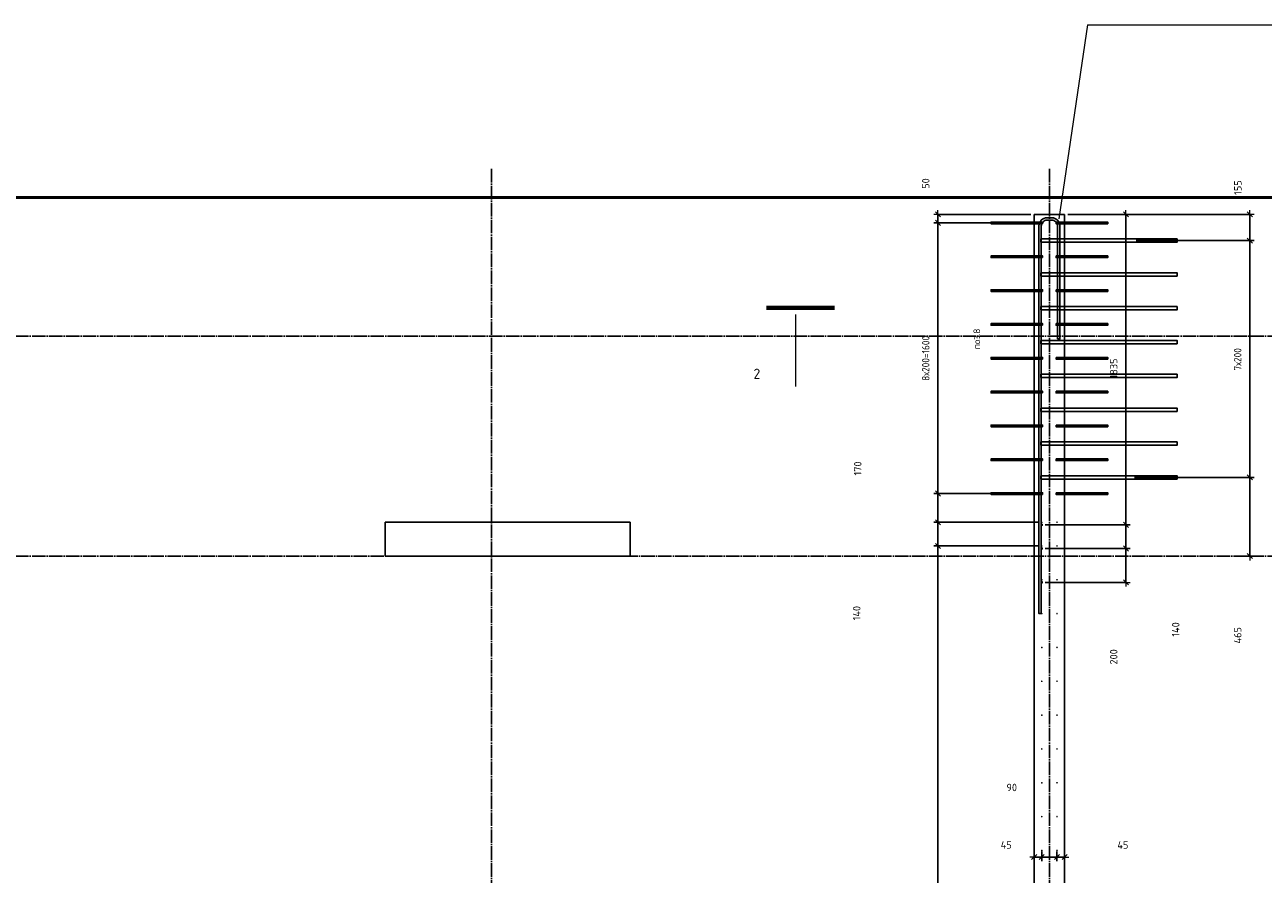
# Model space of a CAD drawing. Header units: millimetres. Extents: x -2258 to 68686, y -2266 to 30725.
# Tile 71 of 83: x 46879 to 54205, y 12020 to 17041. Entities that reach past the tile are written whole.
import ezdxf

# ---------------------------------------------------------------- set-up
doc = ezdxf.new("R2010")
doc.units = ezdxf.units.MM
doc.header["$PDMODE"] = 65
doc.linetypes.add('______11', pattern=[100, 80, -10, 0, -10])
doc.linetypes.add('______5', pattern=[220, 160, -20, 20, -20])
for name, color, linetype, lineweight in [('Standard', 7, 'Continuous', 25), ('Арм.стержн. вертикальными 1', 22, 'Continuous', 35), ('Арм.стержн.горизонт. 2', 202, 'Continuous', 35), ('Обозначение разреза_ общее', 7, 'Continuous', 25), ('Размерная линия_ общее', 7, 'Continuous', 13)]:
    doc.layers.add(name, color=color, linetype=linetype, lineweight=lineweight)
doc.layers.add('Арм.стержн. вертикальными 2', color=7, linetype='Continuous', lineweight=35, true_color=0x006e00)
doc.layers.add('Осевая линия_ общее', color=7, linetype='______5', lineweight=13, true_color=0xa0a0a0)
doc.styles.add('ISOCPEUR', font='ISOCPEUR')
doc.dimstyles.new('DIMSTYLE_11', dxfattribs={"dimtxt": 44, "dimasz": 50, "dimexe": 0, "dimexo": 0, "dimgap": 22, "dimtad": 2, "dimdec": 0, "dimrnd": 5, "dimzin": 12, "dimdsep": 46, "dimtxsty": 'ISOCPEUR', "dimblk1": 'ALL_ML_STRICH', "dimblk2": 'ALL_ML_STRICH', "dimsah": 1, "dimcen": 0, "dimclrd": 7, "dimclre": 256, "dimclrt": 7, "dimadec": 0, "dimazin": 0, "dimtfac": 1, "dimtdec": 0, "dimtix": 1, "dimtmove": 2, "dimatfit": 3, "dimfxl": 0, "dimtvp": 1.2, "dimtzin": 0, "dimlwd": 0, "dimlwe": -3, "dimarcsym": 0})
doc.dimstyles.new('DIMSTYLE_3', dxfattribs={"dimtxt": 44, "dimasz": 50, "dimexe": 0, "dimexo": 0, "dimgap": 22, "dimtad": 2, "dimdec": 0, "dimrnd": 5, "dimzin": 12, "dimdsep": 46, "dimtxsty": 'ISOCPEUR', "dimblk1": 'ALL_ML_STRICH', "dimblk2": 'ALL_ML_STRICH', "dimsah": 1, "dimcen": 0, "dimclrd": 7, "dimclre": 256, "dimclrt": 7, "dimadec": 0, "dimazin": 0, "dimtfac": 1, "dimtdec": 0, "dimtix": 1, "dimtmove": 2, "dimatfit": 3, "dimfxl": 0, "dimtzin": 0, "dimlwd": 0, "dimlwe": -3, "dimarcsym": 0})
doc.dimstyles.new('DIMSTYLE_8', dxfattribs={"dimtxt": 44, "dimasz": 50, "dimexe": 0, "dimexo": 0, "dimgap": 22, "dimtad": 0, "dimdec": 0, "dimrnd": 5, "dimzin": 12, "dimdsep": 46, "dimtxsty": 'ISOCPEUR', "dimblk1": 'ALL_ML_STRICH', "dimblk2": 'ALL_ML_STRICH', "dimsah": 1, "dimcen": 0, "dimclrd": 7, "dimclre": 256, "dimclrt": 7, "dimadec": 0, "dimazin": 0, "dimtfac": 1, "dimtdec": 0, "dimtix": 1, "dimtmove": 2, "dimatfit": 3, "dimfxl": 0, "dimtzin": 0, "dimlwd": 0, "dimlwe": -3, "dimarcsym": 0})

# ---------------------------------------------------------------- blocks, each defined once
blk = doc.blocks.new('ALL_ML_STRICH')
at = {"color": 0, "linetype": 'ByBlock', "lineweight": -2}
for p, q in [((-1, 0), (0.5, 0)), ((-0.3, -0.3), (0.3, 0.3)), ((0, -0.5), (0, 0.5))]:
    blk.add_line(p, q, dxfattribs=at)
blk = doc.blocks.new('*D136')
at = {"layer": 'DEFPOINTS', "color": 7, "linetype": 'Continuous', "lineweight": 13, "transparency": 33554687}
for p in [(52984.5, 12174.7), (53030, 12121), (53030, 12074.2)]:
    blk.add_point(p, dxfattribs=at)
at = {"layer": 'Размерная линия_ общее', "color": 253, "linetype": 'Continuous', "lineweight": -2, "true_color": 0xa0a0a0, "transparency": 33554687}
for p, q in [((52984.5, 12154.7), (52984.5, 12121)), ((53030, 12094.2), (53030, 12121))]:
    blk.add_line(p, q, dxfattribs=at)
at = {"layer": 'Размерная линия_ общее', "color": 7, "linetype": 'Continuous', "lineweight": -2, "transparency": 33554687}
blk.add_line((53030, 12121), (52984.5, 12121), dxfattribs=at)
at = {"layer": 'Размерная линия_ общее', "color": 7, "linetype": 'Continuous', "lineweight": 13, "transparency": 33554687, "xscale": 50, "yscale": 50, "zscale": 50}
for p, rotation in [((52984.5, 12121), 180), ((53030, 12121), 360)]:
    blk.add_blockref('ALL_ML_STRICH', p, dxfattribs=dict(at, rotation=rotation))
at = {"layer": 'Размерная линия_ общее', "color": 7, "linetype": 'Continuous', "lineweight": 13, "transparency": 33554687, "insert": (53374.9, 12192.4), "char_height": 44, "width": 88, "attachment_point": 5, "style": 'ISOCPEUR'}
blk.add_mtext('\\A1;{45}', dxfattribs=at)
blk = doc.blocks.new('*D137')
at = {"layer": 'DEFPOINTS', "color": 7, "linetype": 'Continuous', "lineweight": 13, "transparency": 33554687}
for p in [(52895, 12174.7), (52984.5, 12174.7), (52984.5, 12121)]:
    blk.add_point(p, dxfattribs=at)
at = {"layer": 'Размерная линия_ общее', "color": 253, "linetype": 'Continuous', "lineweight": -2, "true_color": 0xa0a0a0, "transparency": 33554687}
for p, q in [((52895, 12154.7), (52895, 12121)), ((52984.5, 12154.7), (52984.5, 12121))]:
    blk.add_line(p, q, dxfattribs=at)
at = {"layer": 'Размерная линия_ общее', "color": 7, "linetype": 'Continuous', "lineweight": -2, "transparency": 33554687}
blk.add_line((52984.5, 12121), (52895, 12121), dxfattribs=at)
at = {"layer": 'Размерная линия_ общее', "color": 7, "linetype": 'Continuous', "lineweight": 13, "transparency": 33554687, "xscale": 50, "yscale": 50, "zscale": 50}
for p, rotation in [((52895, 12121), 180), ((52984.5, 12121), 360)]:
    blk.add_blockref('ALL_ML_STRICH', p, dxfattribs=dict(at, rotation=rotation))
at = {"layer": 'Размерная линия_ общее', "color": 7, "linetype": 'Continuous', "lineweight": 13, "transparency": 33554687, "insert": (52717.2, 12532.3), "char_height": 44, "width": 88, "attachment_point": 5, "style": 'ISOCPEUR'}
blk.add_mtext('\\A1;{90}', dxfattribs=at)
blk = doc.blocks.new('*D138')
at = {"layer": 'DEFPOINTS', "color": 7, "linetype": 'Continuous', "lineweight": 13, "transparency": 33554687}
for p in [(52895, 12174.7), (52895, 12121), (52850, 12074.2)]:
    blk.add_point(p, dxfattribs=at)
at = {"layer": 'Размерная линия_ общее', "color": 253, "linetype": 'Continuous', "lineweight": -2, "true_color": 0xa0a0a0, "transparency": 33554687}
for p, q in [((52850, 12094.2), (52850, 12121)), ((52895, 12154.7), (52895, 12121))]:
    blk.add_line(p, q, dxfattribs=at)
at = {"layer": 'Размерная линия_ общее', "color": 7, "linetype": 'Continuous', "lineweight": -2, "transparency": 33554687}
blk.add_line((52895, 12121), (52850, 12121), dxfattribs=at)
at = {"layer": 'Размерная линия_ общее', "color": 7, "linetype": 'Continuous', "lineweight": 13, "transparency": 33554687, "xscale": 50, "yscale": 50, "zscale": 50}
for p, rotation in [((52850, 12121), 180), ((52895, 12121), 360)]:
    blk.add_blockref('ALL_ML_STRICH', p, dxfattribs=dict(at, rotation=rotation))
at = {"layer": 'Размерная линия_ общее', "color": 7, "linetype": 'Continuous', "lineweight": 13, "transparency": 33554687, "insert": (52684.2, 12192.6), "char_height": 44, "width": 88, "attachment_point": 5, "style": 'ISOCPEUR'}
blk.add_mtext('\\A1;{45}', dxfattribs=at)
blk = doc.blocks.new('*D142')
at = {"layer": 'DEFPOINTS', "color": 7, "linetype": 'Continuous', "lineweight": 13, "transparency": 33554687}
for p in [(53423.9, 14365), (54061.3, 13900), (54125.7, 13900)]:
    blk.add_point(p, dxfattribs=at)
at = {"layer": 'Размерная линия_ общее', "color": 253, "linetype": 'Continuous', "lineweight": -2, "true_color": 0xa0a0a0, "transparency": 33554687}
for p, q in [((53443.9, 14365), (54125.7, 14365)), ((54081.3, 13900), (54125.7, 13900))]:
    blk.add_line(p, q, dxfattribs=at)
at = {"layer": 'Размерная линия_ общее', "color": 7, "linetype": 'Continuous', "lineweight": -2, "transparency": 33554687}
blk.add_line((54125.7, 13900), (54125.7, 14365), dxfattribs=at)
at = {"layer": 'Размерная линия_ общее', "color": 7, "linetype": 'Continuous', "lineweight": 13, "transparency": 33554687, "xscale": 50, "yscale": 50, "zscale": 50}
for p, rotation in [((54125.7, 14365), 90), ((54125.7, 13900), 270)]:
    blk.add_blockref('ALL_ML_STRICH', p, dxfattribs=dict(at, rotation=rotation))
at = {"layer": 'Размерная линия_ общее', "color": 7, "linetype": 'Continuous', "lineweight": 13, "transparency": 33554687, "insert": (54053.8, 13431.9), "char_height": 44, "width": 132, "attachment_point": 5, "rotation": 90, "style": 'ISOCPEUR'}
blk.add_mtext('\\A1;{465}', dxfattribs=at)
blk = doc.blocks.new('*D143')
at = {"layer": 'DEFPOINTS', "color": 7, "linetype": 'Continuous', "lineweight": 13, "transparency": 33554687}
for p in [(53434.1, 15765), (53423.9, 14365), (54125.7, 14365)]:
    blk.add_point(p, dxfattribs=at)
at = {"layer": 'Размерная линия_ общее', "color": 253, "linetype": 'Continuous', "lineweight": -2, "true_color": 0xa0a0a0, "transparency": 33554687}
for p, q in [((53454.1, 15765), (54125.7, 15765)), ((53443.9, 14365), (54125.7, 14365))]:
    blk.add_line(p, q, dxfattribs=at)
at = {"layer": 'Размерная линия_ общее', "color": 7, "linetype": 'Continuous', "lineweight": -2, "transparency": 33554687}
blk.add_line((54125.7, 14365), (54125.7, 15765), dxfattribs=at)
at = {"layer": 'Размерная линия_ общее', "color": 7, "linetype": 'Continuous', "lineweight": 13, "transparency": 33554687, "xscale": 50, "yscale": 50, "zscale": 50}
for p, rotation in [((54125.7, 15765), 90), ((54125.7, 14365), 270)]:
    blk.add_blockref('ALL_ML_STRICH', p, dxfattribs=dict(at, rotation=rotation))
at = {"layer": 'Размерная линия_ общее', "color": 7, "linetype": 'Continuous', "lineweight": 13, "transparency": 33554687, "insert": (54031.7, 14997), "char_height": 44, "width": 2.2, "attachment_point": 1, "rotation": 90, "line_spacing_factor": 0.60241, "style": 'ISOCPEUR'}
blk.add_mtext('\\W0.91;7х200', dxfattribs=at)
blk = doc.blocks.new('*D144')
at = {"layer": 'DEFPOINTS', "color": 7, "linetype": 'Continuous', "lineweight": 13, "transparency": 33554687}
for p in [(53030, 15920), (53434.1, 15765), (54125.7, 15765)]:
    blk.add_point(p, dxfattribs=at)
at = {"layer": 'Размерная линия_ общее', "color": 253, "linetype": 'Continuous', "lineweight": -2, "true_color": 0xa0a0a0, "transparency": 33554687}
for p, q in [((53050, 15920), (54125.7, 15920)), ((53454.1, 15765), (54125.7, 15765))]:
    blk.add_line(p, q, dxfattribs=at)
at = {"layer": 'Размерная линия_ общее', "color": 7, "linetype": 'Continuous', "lineweight": -2, "transparency": 33554687}
blk.add_line((54125.7, 15765), (54125.7, 15920), dxfattribs=at)
at = {"layer": 'Размерная линия_ общее', "color": 7, "linetype": 'Continuous', "lineweight": 13, "transparency": 33554687, "xscale": 50, "yscale": 50, "zscale": 50}
for p, rotation in [((54125.7, 15920), 90), ((54125.7, 15765), 270)]:
    blk.add_blockref('ALL_ML_STRICH', p, dxfattribs=dict(at, rotation=rotation))
at = {"layer": 'Размерная линия_ общее', "color": 7, "linetype": 'Continuous', "lineweight": 13, "transparency": 33554687, "insert": (54054.8, 16078.6), "char_height": 44, "width": 132, "attachment_point": 5, "rotation": 90, "style": 'ISOCPEUR'}
blk.add_mtext('\\A1;{155}', dxfattribs=at)
blk = doc.blocks.new('*D171')
at = {"layer": 'DEFPOINTS', "color": 7, "linetype": 'Continuous', "lineweight": 13, "transparency": 33554687}
for p in [(52895, 13945), (52895, 13745), (53392.5, 13745)]:
    blk.add_point(p, dxfattribs=at)
at = {"layer": 'Размерная линия_ общее', "color": 253, "linetype": 'Continuous', "lineweight": -2, "true_color": 0xa0a0a0, "transparency": 33554687}
for p, q in [((52915, 13945), (53392.5, 13945)), ((52915, 13745), (53392.5, 13745))]:
    blk.add_line(p, q, dxfattribs=at)
at = {"layer": 'Размерная линия_ общее', "color": 7, "linetype": 'Continuous', "lineweight": -2, "transparency": 33554687}
blk.add_line((53392.5, 13745), (53392.5, 13945), dxfattribs=at)
at = {"layer": 'Размерная линия_ общее', "color": 7, "linetype": 'Continuous', "lineweight": 13, "transparency": 33554687, "xscale": 50, "yscale": 50, "zscale": 50}
for p, rotation in [((53392.5, 13945), 90), ((53392.5, 13745), 270)]:
    blk.add_blockref('ALL_ML_STRICH', p, dxfattribs=dict(at, rotation=rotation))
at = {"layer": 'Размерная линия_ общее', "color": 7, "linetype": 'Continuous', "lineweight": 13, "transparency": 33554687, "insert": (53320.4, 13304.4), "char_height": 44, "width": 132, "attachment_point": 5, "rotation": 90, "style": 'ISOCPEUR'}
blk.add_mtext('\\A1;{200}', dxfattribs=at)
blk = doc.blocks.new('*D172')
at = {"layer": 'DEFPOINTS', "color": 7, "linetype": 'Continuous', "lineweight": 13, "transparency": 33554687}
for p in [(52895, 14085), (52895, 13945), (53392.5, 13945)]:
    blk.add_point(p, dxfattribs=at)
at = {"layer": 'Размерная линия_ общее', "color": 253, "linetype": 'Continuous', "lineweight": -2, "true_color": 0xa0a0a0, "transparency": 33554687}
for p, q in [((52915, 14085), (53392.5, 14085)), ((52915, 13945), (53392.5, 13945))]:
    blk.add_line(p, q, dxfattribs=at)
at = {"layer": 'Размерная линия_ общее', "color": 7, "linetype": 'Continuous', "lineweight": -2, "transparency": 33554687}
blk.add_line((53392.5, 13945), (53392.5, 14085), dxfattribs=at)
at = {"layer": 'Размерная линия_ общее', "color": 7, "linetype": 'Continuous', "lineweight": 13, "transparency": 33554687, "xscale": 50, "yscale": 50, "zscale": 50}
for p, rotation in [((53392.5, 14085), 90), ((53392.5, 13945), 270)]:
    blk.add_blockref('ALL_ML_STRICH', p, dxfattribs=dict(at, rotation=rotation))
at = {"layer": 'Размерная линия_ общее', "color": 7, "linetype": 'Continuous', "lineweight": 13, "transparency": 33554687, "insert": (53687, 13466.5), "char_height": 44, "width": 132, "attachment_point": 5, "rotation": 90, "style": 'ISOCPEUR'}
blk.add_mtext('\\A1;{140}', dxfattribs=at)
blk = doc.blocks.new('*D173')
at = {"layer": 'DEFPOINTS', "color": 7, "linetype": 'Continuous', "lineweight": 13, "transparency": 33554687}
for p in [(53030, 15920), (52895, 14085), (53392.5, 14085)]:
    blk.add_point(p, dxfattribs=at)
at = {"layer": 'Размерная линия_ общее', "color": 253, "linetype": 'Continuous', "lineweight": -2, "true_color": 0xa0a0a0, "transparency": 33554687}
for p, q in [((53050, 15920), (53392.5, 15920)), ((52915, 14085), (53392.5, 14085))]:
    blk.add_line(p, q, dxfattribs=at)
at = {"layer": 'Размерная линия_ общее', "color": 7, "linetype": 'Continuous', "lineweight": -2, "transparency": 33554687}
blk.add_line((53392.5, 14085), (53392.5, 15920), dxfattribs=at)
at = {"layer": 'Размерная линия_ общее', "color": 7, "linetype": 'Continuous', "lineweight": 13, "transparency": 33554687, "xscale": 50, "yscale": 50, "zscale": 50}
for p, rotation in [((53392.5, 15920), 90), ((53392.5, 14085), 270)]:
    blk.add_blockref('ALL_ML_STRICH', p, dxfattribs=dict(at, rotation=rotation))
at = {"layer": 'Размерная линия_ общее', "color": 7, "linetype": 'Continuous', "lineweight": 13, "transparency": 33554687, "insert": (53320.5, 15009.1), "char_height": 44, "width": 176, "attachment_point": 5, "rotation": 90, "style": 'ISOCPEUR'}
blk.add_mtext('\\A1;{1835}', dxfattribs=at)
blk = doc.blocks.new('*D175')
at = {"layer": 'DEFPOINTS', "color": 7, "linetype": 'Continuous', "lineweight": 13, "transparency": 33554687}
for p in [(52895, 13960), (52280.5, 8360), (52895, 8360)]:
    blk.add_point(p, dxfattribs=at)
at = {"layer": 'Размерная линия_ общее', "color": 253, "linetype": 'Continuous', "lineweight": -2, "true_color": 0xa0a0a0, "transparency": 33554687}
for p, q in [((52875, 13960), (52280.5, 13960)), ((52875, 8360), (52280.5, 8360))]:
    blk.add_line(p, q, dxfattribs=at)
at = {"layer": 'Размерная линия_ общее', "color": 7, "linetype": 'Continuous', "lineweight": -2, "transparency": 33554687}
blk.add_line((52280.5, 8360), (52280.5, 13960), dxfattribs=at)
at = {"layer": 'Размерная линия_ общее', "color": 7, "linetype": 'Continuous', "lineweight": 13, "transparency": 33554687, "xscale": 50, "yscale": 50, "zscale": 50}
for p, rotation in [((52280.5, 13960), 90), ((52280.5, 8360), 270)]:
    blk.add_blockref('ALL_ML_STRICH', p, dxfattribs=dict(at, rotation=rotation))
at = {"layer": 'Размерная линия_ общее', "color": 7, "linetype": 'Continuous', "lineweight": 13, "transparency": 33554687, "insert": (52186.5, 11008), "char_height": 44, "width": 2.2, "attachment_point": 1, "rotation": 90, "line_spacing_factor": 0.60241, "style": 'ISOCPEUR'}
blk.add_mtext('\\W0.91;28х200=5600', dxfattribs=at)
blk = doc.blocks.new('*D176')
at = {"layer": 'DEFPOINTS', "color": 7, "linetype": 'Continuous', "lineweight": 13, "transparency": 33554687}
for p in [(52895, 14100), (52280.5, 13960), (52895, 13960)]:
    blk.add_point(p, dxfattribs=at)
at = {"layer": 'Размерная линия_ общее', "color": 253, "linetype": 'Continuous', "lineweight": -2, "true_color": 0xa0a0a0, "transparency": 33554687}
for p, q in [((52875, 14100), (52280.5, 14100)), ((52875, 13960), (52280.5, 13960))]:
    blk.add_line(p, q, dxfattribs=at)
at = {"layer": 'Размерная линия_ общее', "color": 7, "linetype": 'Continuous', "lineweight": -2, "transparency": 33554687}
blk.add_line((52280.5, 13960), (52280.5, 14100), dxfattribs=at)
at = {"layer": 'Размерная линия_ общее', "color": 7, "linetype": 'Continuous', "lineweight": 13, "transparency": 33554687, "xscale": 50, "yscale": 50, "zscale": 50}
for p, rotation in [((52280.5, 14100), 90), ((52280.5, 13960), 270)]:
    blk.add_blockref('ALL_ML_STRICH', p, dxfattribs=dict(at, rotation=rotation))
at = {"layer": 'Размерная линия_ общее', "color": 7, "linetype": 'Continuous', "lineweight": 13, "transparency": 33554687, "insert": (51800.3, 13562.8), "char_height": 44, "width": 132, "attachment_point": 5, "rotation": 90, "style": 'ISOCPEUR'}
blk.add_mtext('\\A1;{140}', dxfattribs=at)
blk = doc.blocks.new('*D177')
at = {"layer": 'DEFPOINTS', "color": 7, "linetype": 'Continuous', "lineweight": 13, "transparency": 33554687}
for p in [(52785.5, 14270), (52280.5, 14100), (52895, 14100)]:
    blk.add_point(p, dxfattribs=at)
at = {"layer": 'Размерная линия_ общее', "color": 253, "linetype": 'Continuous', "lineweight": -2, "true_color": 0xa0a0a0, "transparency": 33554687}
for p, q in [((52765.5, 14270), (52280.5, 14270)), ((52875, 14100), (52280.5, 14100))]:
    blk.add_line(p, q, dxfattribs=at)
at = {"layer": 'Размерная линия_ общее', "color": 7, "linetype": 'Continuous', "lineweight": -2, "transparency": 33554687}
blk.add_line((52280.5, 14100), (52280.5, 14270), dxfattribs=at)
at = {"layer": 'Размерная линия_ общее', "color": 7, "linetype": 'Continuous', "lineweight": 13, "transparency": 33554687, "xscale": 50, "yscale": 50, "zscale": 50}
for p, rotation in [((52280.5, 14270), 90), ((52280.5, 14100), 270)]:
    blk.add_blockref('ALL_ML_STRICH', p, dxfattribs=dict(at, rotation=rotation))
at = {"layer": 'Размерная линия_ общее', "color": 7, "linetype": 'Continuous', "lineweight": 13, "transparency": 33554687, "insert": (51806.5, 14418.1), "char_height": 44, "width": 132, "attachment_point": 5, "rotation": 90, "style": 'ISOCPEUR'}
blk.add_mtext('\\A1;{170}', dxfattribs=at)
blk = doc.blocks.new('*D178')
at = {"layer": 'DEFPOINTS', "color": 7, "linetype": 'Continuous', "lineweight": 13, "transparency": 33554687}
for p in [(52772.6, 15870), (52280.5, 14270), (52785.5, 14270)]:
    blk.add_point(p, dxfattribs=at)
at = {"layer": 'Размерная линия_ общее', "color": 253, "linetype": 'Continuous', "lineweight": -2, "true_color": 0xa0a0a0, "transparency": 33554687}
for p, q in [((52752.6, 15870), (52280.5, 15870)), ((52765.5, 14270), (52280.5, 14270))]:
    blk.add_line(p, q, dxfattribs=at)
at = {"layer": 'Размерная линия_ общее', "color": 7, "linetype": 'Continuous', "lineweight": -2, "transparency": 33554687}
blk.add_line((52280.5, 14270), (52280.5, 15870), dxfattribs=at)
at = {"layer": 'Размерная линия_ общее', "color": 7, "linetype": 'Continuous', "lineweight": 13, "transparency": 33554687, "xscale": 50, "yscale": 50, "zscale": 50}
for p, rotation in [((52280.5, 15870), 90), ((52280.5, 14270), 270)]:
    blk.add_blockref('ALL_ML_STRICH', p, dxfattribs=dict(at, rotation=rotation))
at = {"layer": 'Размерная линия_ общее', "color": 7, "linetype": 'Continuous', "lineweight": 13, "transparency": 33554687, "insert": (52186.5, 14936), "char_height": 44, "width": 2.2, "attachment_point": 1, "rotation": 90, "line_spacing_factor": 0.60241, "style": 'ISOCPEUR'}
blk.add_mtext('\\W0.91;8х200=1600', dxfattribs=at)
blk = doc.blocks.new('*D179')
at = {"layer": 'DEFPOINTS', "color": 7, "linetype": 'Continuous', "lineweight": 13, "transparency": 33554687}
for p in [(52850, 15920), (52280.5, 15870), (52772.6, 15870)]:
    blk.add_point(p, dxfattribs=at)
at = {"layer": 'Размерная линия_ общее', "color": 253, "linetype": 'Continuous', "lineweight": -2, "true_color": 0xa0a0a0, "transparency": 33554687}
for p, q in [((52830, 15920), (52280.5, 15920)), ((52752.6, 15870), (52280.5, 15870))]:
    blk.add_line(p, q, dxfattribs=at)
at = {"layer": 'Размерная линия_ общее', "color": 7, "linetype": 'Continuous', "lineweight": -2, "transparency": 33554687}
blk.add_line((52280.5, 15870), (52280.5, 15920), dxfattribs=at)
at = {"layer": 'Размерная линия_ общее', "color": 7, "linetype": 'Continuous', "lineweight": 13, "transparency": 33554687, "xscale": 50, "yscale": 50, "zscale": 50}
for p, rotation in [((52280.5, 15920), 90), ((52280.5, 15870), 270)]:
    blk.add_blockref('ALL_ML_STRICH', p, dxfattribs=dict(at, rotation=rotation))
at = {"layer": 'Размерная линия_ общее', "color": 7, "linetype": 'Continuous', "lineweight": 13, "transparency": 33554687, "insert": (52208.3, 16102.4), "char_height": 44, "width": 88, "attachment_point": 5, "rotation": 90, "style": 'ISOCPEUR'}
blk.add_mtext('\\A1;{50}', dxfattribs=at)

msp = doc.modelspace()

# ---------------------------------------------------------------- hatches: boundary and pattern name
at = {"layer": 'Арм.стержн. вертикальными 1', "linetype": 'Continuous', "lineweight": 50, "transparency": 33554687}
for points in [[(52900, 14100), (52899.6, 14101.9), (52898.5, 14103.5), (52896.9, 14104.6), (52895, 14105), (52893.1, 14104.6), (52891.5, 14103.5), (52890.4, 14101.9), (52890, 14100), (52890.4, 14098.1), (52891.5, 14096.5), (52893.1, 14095.4), (52895, 14095), (52896.9, 14095.4), (52898.5, 14096.5), (52899.6, 14098.1)], [(52990, 14100), (52989.6, 14101.9), (52988.5, 14103.5), (52986.9, 14104.6), (52985, 14105), (52983.1, 14104.6), (52981.5, 14103.5), (52980.4, 14101.9), (52980, 14100), (52980.4, 14098.1), (52981.5, 14096.5), (52983.1, 14095.4), (52985, 14095), (52986.9, 14095.4), (52988.5, 14096.5), (52989.6, 14098.1)], [(52900, 13960), (52899.6, 13961.9), (52898.5, 13963.5), (52896.9, 13964.6), (52895, 13965), (52893.1, 13964.6), (52891.5, 13963.5), (52890.4, 13961.9), (52890, 13960), (52890.4, 13958.1), (52891.5, 13956.5), (52893.1, 13955.4), (52895, 13955), (52896.9, 13955.4), (52898.5, 13956.5), (52899.6, 13958.1)], [(52990, 13960), (52989.6, 13961.9), (52988.5, 13963.5), (52986.9, 13964.6), (52985, 13965), (52983.1, 13964.6), (52981.5, 13963.5), (52980.4, 13961.9), (52980, 13960), (52980.4, 13958.1), (52981.5, 13956.5), (52983.1, 13955.4), (52985, 13955), (52986.9, 13955.4), (52988.5, 13956.5), (52989.6, 13958.1)], [(52900, 13760), (52899.6, 13761.9), (52898.5, 13763.5), (52896.9, 13764.6), (52895, 13765), (52893.1, 13764.6), (52891.5, 13763.5), (52890.4, 13761.9), (52890, 13760), (52890.4, 13758.1), (52891.5, 13756.5), (52893.1, 13755.4), (52895, 13755), (52896.9, 13755.4), (52898.5, 13756.5), (52899.6, 13758.1)], [(52990, 13760), (52989.6, 13761.9), (52988.5, 13763.5), (52986.9, 13764.6), (52985, 13765), (52983.1, 13764.6), (52981.5, 13763.5), (52980.4, 13761.9), (52980, 13760), (52980.4, 13758.1), (52981.5, 13756.5), (52983.1, 13755.4), (52985, 13755), (52986.9, 13755.4), (52988.5, 13756.5), (52989.6, 13758.1)], [(52900, 13560), (52899.6, 13561.9), (52898.5, 13563.5), (52896.9, 13564.6), (52895, 13565), (52893.1, 13564.6), (52891.5, 13563.5), (52890.4, 13561.9), (52890, 13560), (52890.4, 13558.1), (52891.5, 13556.5), (52893.1, 13555.4), (52895, 13555), (52896.9, 13555.4), (52898.5, 13556.5), (52899.6, 13558.1)], [(52990, 13560), (52989.6, 13561.9), (52988.5, 13563.5), (52986.9, 13564.6), (52985, 13565), (52983.1, 13564.6), (52981.5, 13563.5), (52980.4, 13561.9), (52980, 13560), (52980.4, 13558.1), (52981.5, 13556.5), (52983.1, 13555.4), (52985, 13555), (52986.9, 13555.4), (52988.5, 13556.5), (52989.6, 13558.1)], [(52900, 13360), (52899.6, 13361.9), (52898.5, 13363.5), (52896.9, 13364.6), (52895, 13365), (52893.1, 13364.6), (52891.5, 13363.5), (52890.4, 13361.9), (52890, 13360), (52890.4, 13358.1), (52891.5, 13356.5), (52893.1, 13355.4), (52895, 13355), (52896.9, 13355.4), (52898.5, 13356.5), (52899.6, 13358.1)], [(52990, 13360), (52989.6, 13361.9), (52988.5, 13363.5), (52986.9, 13364.6), (52985, 13365), (52983.1, 13364.6), (52981.5, 13363.5), (52980.4, 13361.9), (52980, 13360), (52980.4, 13358.1), (52981.5, 13356.5), (52983.1, 13355.4), (52985, 13355), (52986.9, 13355.4), (52988.5, 13356.5), (52989.6, 13358.1)], [(52900, 13160), (52899.6, 13161.9), (52898.5, 13163.5), (52896.9, 13164.6), (52895, 13165), (52893.1, 13164.6), (52891.5, 13163.5), (52890.4, 13161.9), (52890, 13160), (52890.4, 13158.1), (52891.5, 13156.5), (52893.1, 13155.4), (52895, 13155), (52896.9, 13155.4), (52898.5, 13156.5), (52899.6, 13158.1)], [(52990, 13160), (52989.6, 13161.9), (52988.5, 13163.5), (52986.9, 13164.6), (52985, 13165), (52983.1, 13164.6), (52981.5, 13163.5), (52980.4, 13161.9), (52980, 13160), (52980.4, 13158.1), (52981.5, 13156.5), (52983.1, 13155.4), (52985, 13155), (52986.9, 13155.4), (52988.5, 13156.5), (52989.6, 13158.1)], [(52900, 12960), (52899.6, 12961.9), (52898.5, 12963.5), (52896.9, 12964.6), (52895, 12965), (52893.1, 12964.6), (52891.5, 12963.5), (52890.4, 12961.9), (52890, 12960), (52890.4, 12958.1), (52891.5, 12956.5), (52893.1, 12955.4), (52895, 12955), (52896.9, 12955.4), (52898.5, 12956.5), (52899.6, 12958.1)], [(52990, 12960), (52989.6, 12961.9), (52988.5, 12963.5), (52986.9, 12964.6), (52985, 12965), (52983.1, 12964.6), (52981.5, 12963.5), (52980.4, 12961.9), (52980, 12960), (52980.4, 12958.1), (52981.5, 12956.5), (52983.1, 12955.4), (52985, 12955), (52986.9, 12955.4), (52988.5, 12956.5), (52989.6, 12958.1)], [(52900, 12760), (52899.6, 12761.9), (52898.5, 12763.5), (52896.9, 12764.6), (52895, 12765), (52893.1, 12764.6), (52891.5, 12763.5), (52890.4, 12761.9), (52890, 12760), (52890.4, 12758.1), (52891.5, 12756.5), (52893.1, 12755.4), (52895, 12755), (52896.9, 12755.4), (52898.5, 12756.5), (52899.6, 12758.1)], [(52990, 12760), (52989.6, 12761.9), (52988.5, 12763.5), (52986.9, 12764.6), (52985, 12765), (52983.1, 12764.6), (52981.5, 12763.5), (52980.4, 12761.9), (52980, 12760), (52980.4, 12758.1), (52981.5, 12756.5), (52983.1, 12755.4), (52985, 12755), (52986.9, 12755.4), (52988.5, 12756.5), (52989.6, 12758.1)], [(52900, 12560), (52899.6, 12561.9), (52898.5, 12563.5), (52896.9, 12564.6), (52895, 12565), (52893.1, 12564.6), (52891.5, 12563.5), (52890.4, 12561.9), (52890, 12560), (52890.4, 12558.1), (52891.5, 12556.5), (52893.1, 12555.4), (52895, 12555), (52896.9, 12555.4), (52898.5, 12556.5), (52899.6, 12558.1)], [(52990, 12560), (52989.6, 12561.9), (52988.5, 12563.5), (52986.9, 12564.6), (52985, 12565), (52983.1, 12564.6), (52981.5, 12563.5), (52980.4, 12561.9), (52980, 12560), (52980.4, 12558.1), (52981.5, 12556.5), (52983.1, 12555.4), (52985, 12555), (52986.9, 12555.4), (52988.5, 12556.5), (52989.6, 12558.1)], [(52900, 12360), (52899.6, 12361.9), (52898.5, 12363.5), (52896.9, 12364.6), (52895, 12365), (52893.1, 12364.6), (52891.5, 12363.5), (52890.4, 12361.9), (52890, 12360), (52890.4, 12358.1), (52891.5, 12356.5), (52893.1, 12355.4), (52895, 12355), (52896.9, 12355.4), (52898.5, 12356.5), (52899.6, 12358.1)], [(52990, 12360), (52989.6, 12361.9), (52988.5, 12363.5), (52986.9, 12364.6), (52985, 12365), (52983.1, 12364.6), (52981.5, 12363.5), (52980.4, 12361.9), (52980, 12360), (52980.4, 12358.1), (52981.5, 12356.5), (52983.1, 12355.4), (52985, 12355), (52986.9, 12355.4), (52988.5, 12356.5), (52989.6, 12358.1)], [(52900, 12160), (52899.6, 12161.9), (52898.5, 12163.5), (52896.9, 12164.6), (52895, 12165), (52893.1, 12164.6), (52891.5, 12163.5), (52890.4, 12161.9), (52890, 12160), (52890.4, 12158.1), (52891.5, 12156.5), (52893.1, 12155.4), (52895, 12155), (52896.9, 12155.4), (52898.5, 12156.5), (52899.6, 12158.1)], [(52990, 12160), (52989.6, 12161.9), (52988.5, 12163.5), (52986.9, 12164.6), (52985, 12165), (52983.1, 12164.6), (52981.5, 12163.5), (52980.4, 12161.9), (52980, 12160), (52980.4, 12158.1), (52981.5, 12156.5), (52983.1, 12155.4), (52985, 12155), (52986.9, 12155.4), (52988.5, 12156.5), (52989.6, 12158.1)]]:
    msp.add_hatch(color=4, dxfattribs=at).paths.add_polyline_path(points)
at = {"layer": 'Арм.стержн. вертикальными 2', "linetype": 'Continuous', "lineweight": 50, "transparency": 33554687}
for points in [[(52903, 14085), (52902.4, 14088.1), (52900.7, 14090.7), (52898.1, 14092.4), (52895, 14093), (52891.9, 14092.4), (52889.3, 14090.7), (52887.6, 14088.1), (52887, 14085), (52887.6, 14081.9), (52889.3, 14079.3), (52891.9, 14077.6), (52895, 14077), (52898.1, 14077.6), (52900.7, 14079.3), (52902.4, 14081.9)], [(52903, 13945), (52902.4, 13948.1), (52900.7, 13950.7), (52898.1, 13952.4), (52895, 13953), (52891.9, 13952.4), (52889.3, 13950.7), (52887.6, 13948.1), (52887, 13945), (52887.6, 13941.9), (52889.3, 13939.3), (52891.9, 13937.6), (52895, 13937), (52898.1, 13937.6), (52900.7, 13939.3), (52902.4, 13941.9)], [(52903, 13745), (52902.4, 13748.1), (52900.7, 13750.7), (52898.1, 13752.4), (52895, 13753), (52891.9, 13752.4), (52889.3, 13750.7), (52887.6, 13748.1), (52887, 13745), (52887.6, 13741.9), (52889.3, 13739.3), (52891.9, 13737.6), (52895, 13737), (52898.1, 13737.6), (52900.7, 13739.3), (52902.4, 13741.9)]]:
    msp.add_hatch(color=7, dxfattribs=at).paths.add_polyline_path(points)

# ---------------------------------------------------------------- linework, layer by layer
at = {"color": 7, "linetype": 'Continuous', "lineweight": 25, "transparency": 33554687}
for p, q in [((52850, 14100), (52850, 15920)), ((52850, 15920), (53030, 15920)), ((53030, 15920), (53030, 14100)), ((49010, 13900), (49010, 14100)), ((49010, 14100), (50460, 14100)), ((50460, 14100), (50460, 13900)), ((52850, 8320), (52850, 14100)), ((53030, 14100), (53030, 8320)), ((50460, 13900), (49010, 13900))]:
    msp.add_line(p, q, dxfattribs=at)
at = {"layer": 'Standard', "color": 7, "linetype": 'Continuous', "lineweight": 50, "transparency": 33554687}
msp.add_lwpolyline([(25100, -350), (67580, -350), (67580, 16020), (25100, 16020), (25100, -350)], dxfattribs=at)
at = {"layer": 'Арм.стержн. вертикальными 1', "color": 4, "linetype": 'Continuous', "lineweight": 25, "transparency": 33554687}
for points in [[(52900, 15865), (52595, 15865), (52595, 15875), (52900, 15875), (52900, 15865)], [(52980, 15875), (53285, 15875), (53285, 15865), (52980, 15865), (52980, 15875)], [(52900, 15665), (52595, 15665), (52595, 15675), (52900, 15675), (52900, 15665)], [(52980, 15675), (53285, 15675), (53285, 15665), (52980, 15665), (52980, 15675)], [(52900, 15465), (52595, 15465), (52595, 15475), (52900, 15475), (52900, 15465)], [(52980, 15475), (53285, 15475), (53285, 15465), (52980, 15465), (52980, 15475)], [(52900, 15265), (52595, 15265), (52595, 15275), (52900, 15275), (52900, 15265)], [(52980, 15275), (53285, 15275), (53285, 15265), (52980, 15265), (52980, 15275)], [(52900, 15065), (52595, 15065), (52595, 15075), (52900, 15075), (52900, 15065)], [(52980, 15075), (53285, 15075), (53285, 15065), (52980, 15065), (52980, 15075)], [(52900, 14865), (52595, 14865), (52595, 14875), (52900, 14875), (52900, 14865)], [(52980, 14875), (53285, 14875), (53285, 14865), (52980, 14865), (52980, 14875)], [(52900, 14665), (52595, 14665), (52595, 14675), (52900, 14675), (52900, 14665)], [(52980, 14675), (53285, 14675), (53285, 14665), (52980, 14665), (52980, 14675)], [(52900, 14465), (52595, 14465), (52595, 14475), (52900, 14475), (52900, 14465)], [(52980, 14475), (53285, 14475), (53285, 14465), (52980, 14465), (52980, 14475)], [(52900, 14265), (52595, 14265), (52595, 14275), (52900, 14275), (52900, 14265)], [(52980, 14275), (53285, 14275), (53285, 14265), (52980, 14265), (52980, 14275)]]:
    msp.add_lwpolyline(points, dxfattribs=at)
at = {"layer": 'Арм.стержн. вертикальными 2', "color": 7, "linetype": 'Continuous', "lineweight": 25, "transparency": 33554687}
for points in [[(52890, 15775), (53695, 15775), (53695, 15755), (52890, 15755), (52890, 15775)], [(52890, 15575), (53695, 15575), (53695, 15555), (52890, 15555), (52890, 15575)], [(52890, 15375), (53695, 15375), (53695, 15355), (52890, 15355), (52890, 15375)], [(52890, 15175), (53695, 15175), (53695, 15155), (52890, 15155), (52890, 15175)], [(52890, 14975), (53695, 14975), (53695, 14955), (52890, 14955), (52890, 14975)], [(52890, 14775), (53695, 14775), (53695, 14755), (52890, 14755), (52890, 14775)], [(52890, 14575), (53695, 14575), (53695, 14555), (52890, 14555), (52890, 14575)], [(52890, 14375), (53695, 14375), (53695, 14355), (52890, 14355), (52890, 14375)]]:
    msp.add_lwpolyline(points, dxfattribs=at)
at = {"layer": 'Арм.стержн.горизонт. 2', "color": 7, "linetype": 'Continuous', "lineweight": 13, "transparency": 33554687}
for q in [(52995, 15893), (52995, 15893), (55045.6, 17040.9)]:
    msp.add_line((53165.6, 17040.9), q, dxfattribs=at)
at = {"layer": 'Арм.стержн.горизонт. 2', "color": 7, "linetype": 'Continuous', "lineweight": 25, "transparency": 33554687}
msp.add_lwpolyline([(52988, 15184), (52988, 15852.3), (52987.1, 15858.7), (52985, 15865.1), (52981.7, 15871), (52977.7, 15875.7), (52973, 15879.7), (52967.1, 15883), (52960.7, 15885.1), (52954.3, 15886), (52925.7, 15886), (52919.3, 15885.1), (52912.9, 15883), (52907, 15879.7), (52902.3, 15875.7), (52898.3, 15871), (52895, 15865.1), (52892.9, 15858.7), (52892, 15852.3), (52892, 13560), (52878, 13560), (52878, 15853.3), (52879.2, 15861.9), (52882.1, 15870.7), (52886.7, 15878.9), (52892.3, 15885.7), (52899.1, 15891.3), (52907.3, 15895.9), (52916.1, 15898.8), (52924.7, 15900), (52955.3, 15900), (52963.9, 15898.8), (52972.7, 15895.9), (52980.9, 15891.3), (52987.7, 15885.7), (52993.3, 15878.9), (52997.9, 15870.7), (53000.8, 15861.9), (53002, 15853.3), (53002, 15184), (52988, 15184)], dxfattribs=at)
msp.add_lwpolyline([(52988, 15184), (52988, 15852.3), (52987.1, 15858.7), (52985, 15865.1), (52981.7, 15871), (52977.7, 15875.7), (52973, 15879.7), (52967.1, 15883), (52960.7, 15885.1), (52954.3, 15886), (52925.7, 15886), (52919.3, 15885.1), (52912.9, 15883), (52907, 15879.7), (52902.3, 15875.7), (52898.3, 15871), (52895, 15865.1), (52892.9, 15858.7), (52892, 15852.3), (52892, 13560), (52878, 13560), (52878, 15853.3), (52879.2, 15861.9), (52882.1, 15870.7), (52886.7, 15878.9), (52892.3, 15885.7), (52899.1, 15891.3), (52907.3, 15895.9), (52916.1, 15898.8), (52924.7, 15900), (52955.3, 15900), (52963.9, 15898.8), (52972.7, 15895.9), (52980.9, 15891.3), (52987.7, 15885.7), (52993.3, 15878.9), (52997.9, 15870.7), (53000.8, 15861.9), (53002, 15853.3), (53002, 15184), (52988, 15184)], dxfattribs=at)
at = {"layer": 'Обозначение разреза_ общее', "color": 7, "linetype": 'Continuous', "lineweight": 70, "transparency": 33554687}
msp.add_line((51668.2, 15367.4), (51266.2, 15367.4), dxfattribs=at)
at = {"layer": 'Обозначение разреза_ общее', "color": 7, "linetype": 'Continuous', "lineweight": 13, "transparency": 33554687}
msp.add_line((51437.5, 15327.5), (51437.5, 14903.5), dxfattribs=at)
at = {"layer": 'Осевая линия_ общее', "color": 253, "linetype": '______11', "lineweight": -3, "true_color": 0xa0a0a0, "transparency": 33554687}
for p, q in [((49640, 16188.5), (49640, -2123)), ((52940, 16188.5), (52940, -2123)), ((25000, 15200), (68563.9, 15200)), ((25000, 13900), (68563.9, 13900))]:
    msp.add_line(p, q, dxfattribs=at)

# ---------------------------------------------------------------- texts
at = {"layer": 'Standard', "color": 7, "linetype": 'Continuous', "lineweight": 13, "transparency": 33554687, "insert": (52510.6, 15183.6), "char_height": 40, "width": 140.769, "attachment_point": 5, "rotation": 90, "style": 'ISOCPEUR'}
msp.add_mtext('\\A1;{\\fISOCPEUR|i0|b0;\\H40.000000;\\W1.000000;\\C7;поз.8}\\P', dxfattribs=at)
at = {"layer": 'Обозначение разреза_ общее', "color": 7, "linetype": 'Continuous', "lineweight": 13, "transparency": 33554687, "insert": (51189.1, 14947.9), "char_height": 60, "width": 65.333, "attachment_point": 7, "style": 'ISOCPEUR'}
msp.add_mtext('\\A1;{\\fISOCPEUR|i0|b0;\\H60.000000;\\W1.000000;\\C7;2}\\P', dxfattribs=at)

# ---------------------------------------------------------------- dimensions: what is measured, and where the dimension line sits
at = {"layer": 'Размерная линия_ общее', "color": 7, "linetype": 'Continuous', "lineweight": 13, "transparency": 33554687}
for base, p1, p2, angle, dimstyle, picture, middle in [((52280.5, 15920), (52752.6, 15870), (52830, 15920), 90, 'DIMSTYLE_11', '*D179', (52208.3, 16102.4)), ((54125.7, 15920), (53454.1, 15765), (53050, 15920), 90, 'DIMSTYLE_3', '*D144', (54054.8, 16078.6)), ((53392.5, 15920), (52915, 14085), (53050, 15920), 90, 'DIMSTYLE_3', '*D173', (53320.5, 15009.1)), ((52280.5, 14270), (52875, 14100), (52765.5, 14270), 90, 'DIMSTYLE_3', '*D177', (51806.5, 14418.1)), ((54125.7, 14365), (54081.3, 13900), (53443.9, 14365), 90, 'DIMSTYLE_3', '*D142', (54053.8, 13431.9)), ((52280.5, 14100), (52875, 13960), (52875, 14100), 90, 'DIMSTYLE_3', '*D176', (51800.3, 13562.8)), ((53392.5, 14085), (52915, 13945), (52915, 14085), 90, 'DIMSTYLE_8', '*D172', (53687, 13466.5)), ((53392.5, 13945), (52915, 13745), (52915, 13945), 90, 'DIMSTYLE_3', '*D171', (53320.4, 13304.4)), ((52894.9997, 12120.9818), (52984.531, 12154.6822), (52894.9997, 12154.6822), 180, 'DIMSTYLE_11', '*D137', (52717.1915, 12532.3233)), ((52850, 12121), (52895, 12154.7), (52850, 12094.2), 180, 'DIMSTYLE_11', '*D138', (52684.2, 12192.6)), ((52984.531, 12120.9818), (53030, 12094.1943), (52984.531, 12154.6822), 180, 'DIMSTYLE_11', '*D136', (53374.8756, 12192.3657))]:
    dim = msp.add_linear_dim(base=base, p1=p1, p2=p2, angle=angle, dimstyle=dimstyle, override={"dimpost": '<>', "dimclrd": 7, "dimclre": 253, "dimclrt": 7, "dimlwd": 0, "dimlwe": 65533}, dxfattribs=at)
    dim.commit()
    dim.dimension.update_dxf_attribs({"geometry": picture, "text_midpoint": middle, "dimtype": 160})
for base, p1, p2, text, picture, middle in [((52280.5, 15870), (52765.5, 14270), (52752.6, 15870), '\\W0.91;8х200=1600', '*D178', (52258.5, 15070)), ((54125.7, 15765), (53443.9, 14365), (53454.1, 15765), '\\W0.91;7х200', '*D143', (54103.7, 15065)), ((52280.5, 13960), (52875, 8360), (52875, 13960), '\\W0.91;28х200=5600', '*D175', (52258.5, 11160))]:
    dim = msp.add_linear_dim(base=base, p1=p1, p2=p2, angle=90, text=text, dimstyle='DIMSTYLE_3', override={"dimpost": '<>', "dimclrd": 7, "dimclre": 253, "dimclrt": 7, "dimlwd": 0, "dimlwe": 65533}, dxfattribs=at)
    dim.commit()
    dim.dimension.update_dxf_attribs({"geometry": picture, "text_midpoint": middle, "dimtype": 160})

doc.saveas('drawing.dxf')
